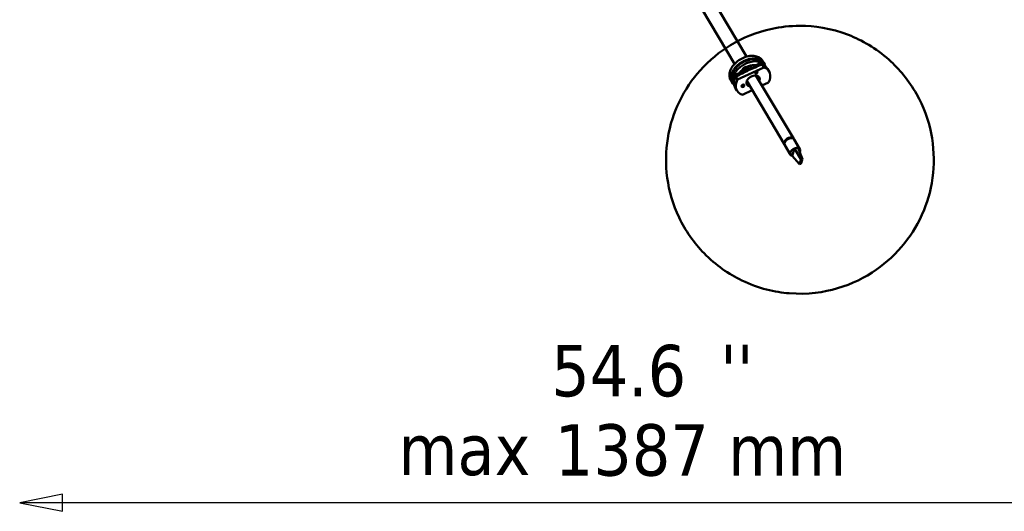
# Model space of a CAD drawing. Header units: millimetres. Extents: x 166 to 3217, y 680 to 4465.
# Tile 1 of 16: x 190 to 1110, y 680 to 1139. Entities that reach past the tile are written whole.
import ezdxf

# ---------------------------------------------------------------- set-up
doc = ezdxf.new("R2010")
doc.units = ezdxf.units.MM
doc.header["$LTSCALE"] = 16
for name, color, linetype, lineweight in [('Symbol (ISO)', 7, 'Continuous', 25), ('Widoczne (ISO)', 7, 'Continuous', 50), ('Wymiar (ISO)', 7, 'Continuous', 25)]:
    doc.layers.add(name, color=color, linetype=linetype, lineweight=lineweight)
doc.styles.add('Tekst notatki (ISO)', font='tahoma.ttf')

msp = doc.modelspace()

# ---------------------------------------------------------------- linework, layer by layer
at = {"layer": 'Widoczne (ISO)'}
for p, q in [((869.45, 1104.44), (790.28, 1237.38)), ((858.29, 1097.79), (779.12, 1230.73)), ((874.84, 1094.87), (859.13, 1087.51)), ((882.04, 1098.24), (875.78, 1095.31)), ((876.13, 1096.24), (876.49, 1095.64)), ((882.04, 1098.24), (882.98, 1096.66)), ((883.88, 1097), (885.41, 1094.43)), ((885.9, 1098.33), (884.75, 1100.26)), ((885.04, 1097.82), (886.12, 1096)), ((859.13, 1087.51), (860.08, 1085.92)), ((885.41, 1094.43), (860.91, 1082.95)), ((865.83, 1091.09), (865.44, 1091.61)), ((865.85, 1090.66), (865.71, 1090.84)), ((865.83, 1091.09), (866.04, 1090.74)), ((870.71, 1094.15), (871.39, 1093.25)), ((873.55, 1094.71), (873.76, 1094.36)), ((913.45, 1027.63), (878.21, 1086.8)), ((878.47, 1086.77), (878.26, 1086.72)), ((890.49, 1090.61), (888.96, 1093.19)), ((855.82, 1080.42), (854.68, 1082.35)), ((856.68, 1080.93), (857.77, 1079.11)), ((860.91, 1082.95), (859.38, 1085.52)), ((904.86, 1022.52), (869.62, 1081.69)), ((870.09, 1080.89), (870.04, 1080.82)), ((883.78, 1077.45), (890, 1080.37)), ((860.42, 1072.71), (858.89, 1075.28)), ((865.5, 1068.89), (874.68, 1073.19)), ((905.24, 1021.88), (910.6, 1012.87)), ((906.16, 1026.23), (906.18, 1026.21)), ((909.41, 1028.19), (906.86, 1026.89)), ((906.86, 1026.89), (906.98, 1026.68)), ((907.79, 1027.58), (907.89, 1027.42)), ((909.07, 1028.02), (909.01, 1028.12)), ((909.51, 1028.02), (909.41, 1028.19)), ((913.83, 1026.99), (919.19, 1017.99)), ((912.08, 1011.77), (912.68, 1013.81)), ((912.68, 1013.81), (913.53, 1016.71)), ((913.53, 1016.71), (914.12, 1018.75)), ((920.25, 1008.65), (914.12, 1018.75)), ((921.6, 1008.78), (917.71, 1019.09)), ((918.92, 1004.08), (912.08, 1011.77)), ((919.16, 1004.92), (918.92, 1004.08)), ((918.92, 1004.08), (920.26, 1004.21)), ((920.01, 1007.81), (919.16, 1004.92)), ((920.25, 1008.65), (920.01, 1007.81)), ((921.6, 1008.78), (920.25, 1008.65)), ((920.26, 1004.21), (920.51, 1005.05)), ((920.51, 1005.05), (921.35, 1007.94)), ((921.35, 1007.94), (921.6, 1008.78))]:
    msp.add_line(p, q, dxfattribs=at)
for centre, major_axis, start_param, end_param in [((870.86, 1089.38), (14.18, 8.44), 0, 3.141593), ((870.86, 1089.38), (-15.04, -8.95), 2.880736, 6.544042), ((872.01, 1087.45), (14.18, 8.44), 0.01166, 3.129933), ((868.21, 1092.5), (-2.58, -1.54), 3.213345, 6.354937), ((872.77, 1086.16), (14.18, 8.44), 0.203187, 0.541252), ((873.92, 1084.23), (15.04, 8.95), 0, 0.531193), ((872.77, 1086.16), (-14.18, -8.44), 5.444888, 6.079998), ((870.53, 1089.93), (5.58, 3.33), 1.235283, 2.134414), ((870.67, 1089.7), (-5.58, -3.33), 4.356457, 5.271115), ((870.86, 1089.38), (5.16, 3.07), 1.165055, 2.031552), ((875.46, 1081.66), (-5.8, -3.45), 2.404969, 7.019809), ((870.86, 1089.38), (-4.3, -2.56), 4.385154, 4.742579), ((870.86, 1089.38), (-4.3, -2.56), 4.385154, 4.742579), ((876.25, 1093.1), (-1.29, -0.77), 4.209372, 4.918361), ((872.77, 1086.16), (6.01, 3.58), 5.507992, 5.645595), ((873.58, 1084.81), (5.8, 3.45), 5.546561, 5.86067), ((875.46, 1081.66), (15.04, 8.95), 5.454948, 6.814378), ((873.92, 1084.23), (-15.04, -8.95), 5.454948, 6.283185), ((875.46, 1081.66), (-15.04, -8.95), 5.454948, 6.814378), ((873.58, 1084.81), (5.8, 3.45), 3.564108, 3.878217), ((872.77, 1086.16), (6.01, 3.58), 3.779183, 3.916786), ((882.08, 1078.06), (1.29, 0.77), 5.589553, 6.976817), ((909.15, 1025.08), (4.3, 2.56), 6.17011, 9.537854), ((909.54, 1024.43), (-4.3, -2.56), 3.141593, 6.283185), ((909.15, 1025.08), (-3.69, -2.2), 3.711635, 5.713143), ((909.15, 1025.08), (3.65, 2.17), 1.819641, 2.509803), ((908.96, 1025.4), (3.26, 1.94), 2.085734, 2.261779), ((909.15, 1025.08), (3.65, 2.17), 0.63179, 1.130239), ((908.96, 1025.4), (3.26, 1.94), 0.879813, 1.055858), ((914.9, 1015.43), (-4.3, -2.56), 4.504451, 6.82301), ((914.9, 1015.43), (-4.3, -2.56), 3.681417, 4.504451), ((914.9, 1015.43), (4.3, 2.56), 5.507708, 6.82301)]:
    msp.add_ellipse(centre, major_axis=major_axis, ratio=0.66326, start_param=start_param, end_param=end_param, dxfattribs=at)
for centre in [(878.28, 1089.69), (866.01, 1077.23)]:
    msp.add_ellipse(centre, major_axis=(-1.29, -0.77), ratio=0.66326, dxfattribs=at)
for points, knots in [([(919.28, 1133.22), (932.62, 1133.22), (947.97, 1131.2), (977.11, 1119.85), (990.26, 1112.37), (1012.25, 1092.87), (1021.32, 1081.83), (1034.78, 1057.96), (1039.34, 1045.35), (1044.5, 1020), (1044.86, 1007.37), (1042.46, 982.73), (1039.23, 971.16), (1030.2, 948.87), (1024, 938.96), (1009.16, 920.17), (1000.28, 912.16), (979.85, 897.91), (968.07, 892.1), (941.52, 884.33), (926.9, 882.05), (896.03, 884.49), (880.89, 887.76), (852.97, 901.19), (840.58, 909.61), (820.38, 930.32), (812.26, 941.84), (800.61, 966.24), (796.97, 978.97), (793.49, 1004.33), (793.94, 1016.81), (797.83, 1041.07), (801.74, 1052.32), (812.05, 1073.95), (818.83, 1083.47), (834.84, 1101.39), (844.3, 1108.98), (865.98, 1122.08), (878.41, 1127.31), (901.11, 1132.16), (909.73, 1133.22), (919.28, 1133.22)], [0, 0, 0, 0, 0.361849, 0.361849, 0.631116, 0.631116, 0.854886, 0.854886, 1.067196, 1.067196, 1.293251, 1.293251, 1.557492, 1.557492, 1.886782, 1.886782, 2.301796, 2.301796, 2.781113, 2.781113, 3.228028, 3.228028, 3.566554, 3.566554, 3.822562, 3.822562, 4.04151, 4.04151, 4.25475, 4.25475, 4.48678, 4.48678, 4.762513, 4.762513, 5.10889, 5.10889, 5.541779, 5.541779, 6.024218, 6.024218, 6.283185, 6.283185, 6.283185, 6.283185]), ([(854.68, 1082.35), (854.04, 1083.42), (853.63, 1084.63), (853.3, 1087.22), (853.41, 1088.6), (854.11, 1091.46), (854.75, 1092.94), (856.51, 1095.82), (857.66, 1097.21), (860.3, 1099.75), (861.81, 1100.89), (865.04, 1102.81), (866.75, 1103.59), (870.25, 1104.72), (872.02, 1105.06), (875.46, 1105.24), (877.12, 1105.09), (880.12, 1104.26), (881.47, 1103.61), (883.46, 1102.02), (884.19, 1101.19), (884.75, 1100.26)], [4.563866, 4.563866, 4.563866, 4.563866, 4.845532, 4.845532, 5.142313, 5.142313, 5.465086, 5.465086, 5.799373, 5.799373, 6.134418, 6.134418, 6.46892, 6.46892, 6.803962, 6.803962, 7.138253, 7.138253, 7.460269, 7.460269, 7.705459, 7.705459, 7.705459, 7.705459]), ([(859.38, 1085.52), (863.39, 1087.78), (867.43, 1089.84), (875.32, 1093.54), (879.52, 1095.34), (883.88, 1097)], [35.882115, 35.882115, 35.882115, 35.882115, 37.196513, 37.196513, 38.510912, 38.510912, 38.510912, 38.510912]), ([(862.71, 1089.18), (863.39, 1090.15), (864.23, 1091.09), (866.16, 1092.82), (867.27, 1093.61), (869.61, 1094.93), (870.84, 1095.47), (873.32, 1096.23), (874.57, 1096.46), (876.58, 1096.57), (877.39, 1096.53), (878.14, 1096.41)], [4.956445, 4.956445, 4.956445, 4.956445, 5.266661, 5.266661, 5.58472, 5.58472, 5.90285, 5.90285, 6.220877, 6.220877, 6.444931, 6.444931, 6.444931, 6.444931])]:
    msp.add_open_spline(points, degree=3, knots=knots, dxfattribs=at)
at = {"layer": 'Wymiar (ISO)'}
for p, q in [((230.28, 695.8), (190.28, 687.8)), ((230.28, 679.8), (230.28, 695.8)), ((230.28, 687.8), (190.28, 687.8)), ((190.28, 687.8), (230.28, 679.8)), ((1411.18, 687.8), (230.28, 687.8))]:
    msp.add_line(p, q, dxfattribs=at)
at = {"layer": 'Wymiar (ISO)', "flags": 128}
msp.add_lwpolyline([(230.28, 695.8), (190.28, 687.8), (230.28, 679.8), (230.28, 695.8)], dxfattribs=at)
at = {"layer": 'Wymiar (ISO)'}
msp.add_solid([(230.28, 695.8), (190.28, 687.8), (230.28, 679.8), (230.28, 695.8)], dxfattribs=at)

# ---------------------------------------------------------------- texts
at = {"layer": 'Symbol (ISO)', "insert": (844.67, 835.44), "char_height": 48, "attachment_point": 1, "style": 'Tekst notatki (ISO)'}
msp.add_mtext("\\fTahoma|b0|i0;''", dxfattribs=at)
at = {"layer": 'Symbol (ISO)', "insert": (544.12, 761.6), "char_height": 48, "width": 122.7618, "attachment_point": 1, "style": 'Tekst notatki (ISO)'}
msp.add_mtext('\\fTahoma|b0|i0;max', dxfattribs=at)
at = {"layer": 'Wymiar (ISO)', "char_height": 48, "attachment_point": 7, "style": 'Tekst notatki (ISO)'}
for s, insert in [('54.6', (686.91, 786.3)), ('1387 mm', (690.13, 712.18))]:
    msp.add_mtext(s, dxfattribs=dict(at, insert=insert))

doc.saveas('drawing.dxf')
